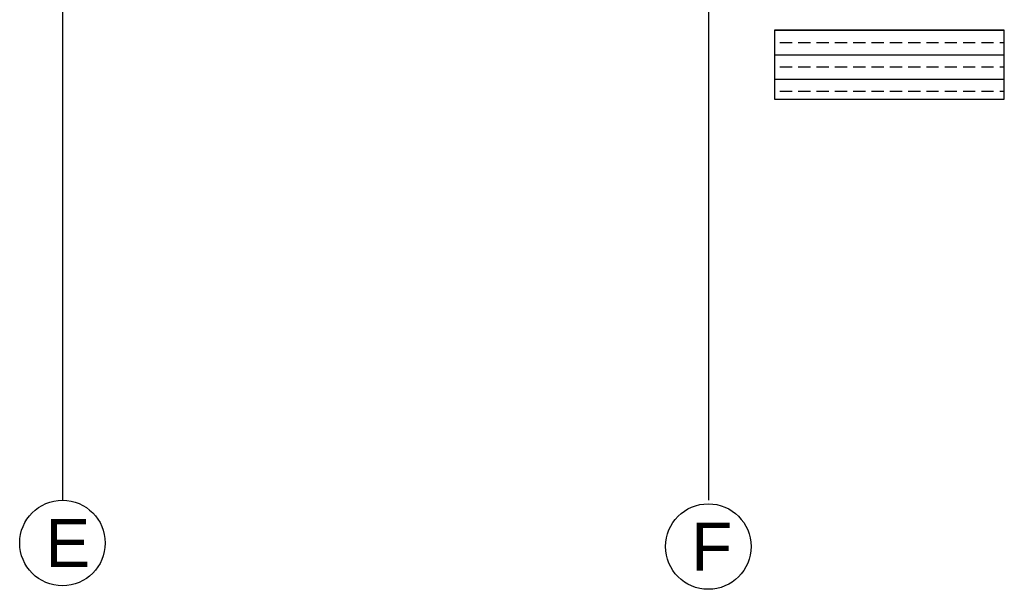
# Model space of a CAD drawing. Header units: millimetres. Extents: x -7023 to 53801, y 9849 to 33561.
# Tile 106 of 256: x 12664 to 13176, y 17828 to 18124. Entities that reach past the tile are written whole.
import ezdxf

# ---------------------------------------------------------------- set-up
doc = ezdxf.new("R2010")
doc.units = ezdxf.units.MM
doc.layers.add('.IE_podklad', color=252, linetype='Continuous')
doc.styles.get("Standard").update_dxf_attribs({"font": 'arial.ttf'})

msp = doc.modelspace()

# ---------------------------------------------------------------- linework, layer by layer
at = {"layer": '.IE_podklad', "ltscale": 30}
for p, q in [((12686.46, 19963.37), (12686.46, 17874.11)), ((13022.46, 19961.54), (13022.46, 17874.11))]:
    msp.add_line(p, q, dxfattribs=at)
at = {"layer": '.IE_podklad'}
for p, q in [((13176.34, 18118.55), (13056.83, 18118.55)), ((13056.83, 18118.55), (13056.83, 18082.62)), ((13056.83, 18118.53), (13176.34, 18118.53)), ((13176.34, 18082.62), (13176.34, 18118.55)), ((13059.63, 18112.18), (13065.98, 18112.18)), ((13069.16, 18112.18), (13075.51, 18112.18)), ((13078.68, 18112.18), (13085.03, 18112.18)), ((13088.21, 18112.18), (13094.56, 18112.18)), ((13097.73, 18112.18), (13104.08, 18112.18)), ((13107.26, 18112.18), (13113.61, 18112.18)), ((13116.78, 18112.18), (13123.13, 18112.18)), ((13126.31, 18112.18), (13132.66, 18112.18)), ((13135.83, 18112.18), (13142.18, 18112.18)), ((13145.36, 18112.18), (13151.71, 18112.18)), ((13154.88, 18112.18), (13161.23, 18112.18)), ((13164.41, 18112.18), (13170.76, 18112.18)), ((13173.93, 18112.18), (13176.34, 18112.18)), ((13056.83, 18105.83), (13176.34, 18105.83)), ((13059.63, 18099.48), (13065.98, 18099.48)), ((13069.16, 18099.48), (13075.51, 18099.48)), ((13078.68, 18099.48), (13085.03, 18099.48)), ((13088.21, 18099.48), (13094.56, 18099.48)), ((13097.73, 18099.48), (13104.08, 18099.48)), ((13107.26, 18099.48), (13113.61, 18099.48)), ((13116.78, 18099.48), (13123.13, 18099.48)), ((13126.31, 18099.48), (13132.66, 18099.48)), ((13135.83, 18099.48), (13142.18, 18099.48)), ((13145.36, 18099.48), (13151.71, 18099.48)), ((13154.88, 18099.48), (13161.23, 18099.48)), ((13164.41, 18099.48), (13170.76, 18099.48)), ((13173.93, 18099.48), (13176.34, 18099.48)), ((13056.83, 18093.13), (13176.34, 18093.13)), ((13056.83, 18082.62), (13176.34, 18082.62)), ((13059.63, 18086.78), (13065.98, 18086.78)), ((13069.16, 18086.78), (13075.51, 18086.78)), ((13078.68, 18086.78), (13085.03, 18086.78)), ((13088.21, 18086.78), (13094.56, 18086.78)), ((13097.73, 18086.78), (13104.08, 18086.78)), ((13107.26, 18086.78), (13113.61, 18086.78)), ((13116.78, 18086.78), (13123.13, 18086.78)), ((13126.31, 18086.78), (13132.66, 18086.78)), ((13135.83, 18086.78), (13142.18, 18086.78)), ((13145.36, 18086.78), (13151.71, 18086.78)), ((13154.88, 18086.78), (13161.23, 18086.78)), ((13164.41, 18086.78), (13170.76, 18086.78)), ((13173.93, 18086.78), (13176.34, 18086.78))]:
    msp.add_line(p, q, dxfattribs=at)
at = {"layer": '.IE_podklad', "linetype": 'Continuous'}
for centre in [(12686.35, 17851.87), (13022.35, 17850.03)]:
    msp.add_circle(centre, 22.24, dxfattribs=at)

# ---------------------------------------------------------------- texts
at = {"layer": '.IE_podklad', "char_height": 25, "attachment_point": 1}
for s, insert, width in [('E', (12677.46, 17864.33), 28.9139), ('E', (12677.48, 17864.33), 492.1163), ('F', (13013.48, 17862.5), 492.1163)]:
    msp.add_mtext(s, dxfattribs=dict(at, insert=insert, width=width))

doc.saveas('drawing.dxf')
